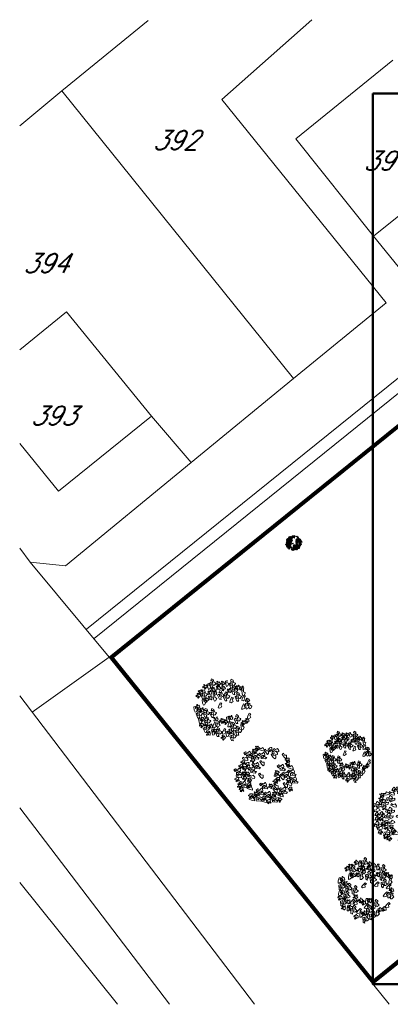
# Model space of a CAD drawing. Header units: millimetres. Extents: x 371321 to 690386, y -299082 to -101508.
# Tile 24 of 38: x 555940 to 586839, y -202995 to -120928. Entities that reach past the tile are written whole.
import ezdxf

# ---------------------------------------------------------------- set-up
doc = ezdxf.new("R2010")
doc.units = ezdxf.units.MM
doc.header["$LTSCALE"] = 10
doc.header["$MEASUREMENT"] = 0
doc.linetypes.add('DASHEDX2', pattern=[38.1, 25.4, -12.7])
for name, color, linetype, lineweight in [('A_TENKA', 7, 'Continuous', 5), ('PRIPOJKA SPLASKOVEJ KANALIZACIE', 82, 'Continuous', 30), ('stromy', 7, 'Continuous', 5), ('tenka', 7, 'Continuous', 15), ('ZTI_PLYN_VEREJNY', 40, 'ST_KANAL_SPLASK_PLNA', 25)]:
    doc.layers.add(name, color=color, linetype=linetype, lineweight=lineweight)
doc.layers.add('N_ZELEN', color=7, linetype='Continuous')
doc.layers.add('ZUOB', color=7, linetype='Continuous')
doc.layers.add('RAMCEK', color=6, linetype='Continuous', lineweight=30, plot=False)
doc.styles.get("Standard").update_dxf_attribs({"font": 'simplex.shx', "width": 0.8})
doc.linetypes.add('ST_KANAL_SPLASK_PLNA', pattern='A,136,-20,8,[2,st.shx,S=10,R=0,X=0,Y=0],32,[2,st.shx,S=10,R=0,X=0,Y=0],-25', length=221)
doc.linetypes.add('ST_PLYNOVOD_PLNA', pattern='A,136,-20,15,[25,st.shx,S=5,R=0,X=0,Y=0],-30,15,-25', length=241)

# ---------------------------------------------------------------- blocks, each defined once
blk = doc.blocks.new('fdhng')
at = {"layer": 'stromy'}
for p, q in [((522757, -980283), (522807, -980236)), ((522807, -980236), (522835, -980256)), ((522823, -980214), (522849, -980192)), ((522836, -980229), (522823, -980214)), ((522875, -980233), (522836, -980229)), ((522849, -980192), (522893, -980169)), ((522860, -980268), (522851, -980241)), ((522851, -980241), (522883, -980241)), ((522881, -980199), (522875, -980233)), ((522879, -980223), (522879, -980235)), ((522902, -980228), (522879, -980223)), ((522879, -980235), (522899, -980240)), ((522909, -980190), (522881, -980199)), ((522883, -980241), (522881, -980273)), ((522906, -980191), (522890, -980198)), ((522890, -980198), (522904, -980218)), ((522893, -980169), (522909, -980190)), ((522899, -980240), (522908, -980243)), ((522915, -980225), (522902, -980228)), ((522904, -980218), (522915, -980225)), ((522911, -980193), (522906, -980191)), ((522908, -980206), (522911, -980193)), ((522922, -980206), (522908, -980206)), ((522908, -980243), (522920, -980255)), ((522938, -980196), (522922, -980206)), ((522925, -980255), (522934, -980243)), ((522934, -980220), (522945, -980201)), ((522945, -980228), (522934, -980220)), ((522934, -980243), (522945, -980228)), ((522945, -980201), (522938, -980196)), ((522993, -980272), (523037, -980249)), ((523037, -980249), (523053, -980270)), ((523039, -980175), (523039, -980187)), ((523062, -980180), (523039, -980175)), ((523039, -980187), (523059, -980192)), ((523066, -980143), (523050, -980150)), ((523050, -980150), (523064, -980170)), ((523053, -980251), (523103, -980204)), ((523060, -980278), (523053, -980251)), ((523059, -980192), (523068, -980195)), ((523075, -980177), (523062, -980180)), ((523064, -980170), (523075, -980177)), ((523071, -980145), (523066, -980143)), ((523068, -980158), (523071, -980145)), ((523082, -980158), (523068, -980158)), ((523068, -980195), (523080, -980207)), ((523080, -980207), (523085, -980207)), ((523098, -980148), (523082, -980158)), ((523085, -980207), (523094, -980195)), ((523131, -980224), (523090, -980236)), ((523090, -980236), (523110, -980263)), ((523094, -980172), (523105, -980153)), ((523105, -980180), (523094, -980172)), ((523094, -980195), (523105, -980180)), ((523105, -980153), (523098, -980148)), ((523111, -980160), (523102, -980169)), ((523102, -980169), (523114, -980187)), ((523103, -980204), (523131, -980224)), ((523110, -980263), (523124, -980248)), ((523124, -980180), (523111, -980160)), ((523114, -980187), (523118, -980195)), ((523118, -980195), (523118, -980212)), ((523118, -980212), (523121, -980215)), ((523121, -980215), (523136, -980213)), ((523135, -980188), (523124, -980180)), ((523124, -980248), (523156, -980236)), ((523137, -980151), (523132, -980174)), ((523132, -980174), (523135, -980188)), ((523136, -980213), (523155, -980211)), ((523153, -980157), (523137, -980151)), ((523144, -980169), (523155, -980162)), ((523154, -980179), (523144, -980169)), ((523177, -980241), (523145, -980261)), ((523156, -980236), (523147, -980209)), ((523147, -980209), (523179, -980209)), ((523152, -980197), (523174, -980192)), ((523155, -980211), (523152, -980197)), ((523155, -980162), (523153, -980157)), ((523173, -980183), (523154, -980179)), ((523174, -980192), (523173, -980183)), ((523179, -980209), (523177, -980241)), ((523199, -980223), (523199, -980235)), ((523222, -980228), (523199, -980223)), ((523199, -980235), (523219, -980240)), ((523226, -980191), (523210, -980198)), ((523210, -980198), (523224, -980218)), ((523219, -980240), (523228, -980243)), ((523235, -980225), (523222, -980228)), ((523224, -980218), (523235, -980225)), ((523231, -980193), (523226, -980191)), ((523228, -980206), (523231, -980193)), ((523242, -980206), (523228, -980206)), ((523228, -980243), (523240, -980255)), ((523241, -980264), (523285, -980241)), ((523258, -980196), (523242, -980206)), ((523245, -980255), (523254, -980243)), ((523254, -980220), (523265, -980201)), ((523265, -980228), (523254, -980220)), ((523254, -980243), (523265, -980228)), ((523265, -980201), (523258, -980196)), ((523285, -980241), (523301, -980262)), ((522639, -980375), (522639, -980387)), ((522662, -980380), (522639, -980375)), ((522639, -980387), (522659, -980392)), ((522666, -980343), (522650, -980350)), ((522650, -980350), (522664, -980370)), ((522659, -980392), (522668, -980395)), ((522675, -980377), (522662, -980380)), ((522664, -980370), (522675, -980377)), ((522671, -980345), (522666, -980343)), ((522668, -980358), (522671, -980345)), ((522682, -980358), (522668, -980358)), ((522668, -980395), (522680, -980407)), ((522679, -980342), (522705, -980320)), ((522692, -980357), (522679, -980342)), ((522698, -980348), (522682, -980358)), ((522685, -980407), (522694, -980395)), ((522731, -980361), (522692, -980357)), ((522693, -980435), (522743, -980388)), ((522694, -980372), (522705, -980353)), ((522705, -980380), (522694, -980372)), ((522694, -980395), (522705, -980380)), ((522705, -980353), (522698, -980348)), ((522705, -980320), (522749, -980297)), ((522727, -980351), (522727, -980363)), ((522750, -980356), (522727, -980351)), ((522727, -980363), (522747, -980368)), ((522737, -980327), (522731, -980361)), ((522765, -980318), (522737, -980327)), ((522754, -980319), (522738, -980326)), ((522738, -980326), (522752, -980346)), ((522743, -980388), (522771, -980408)), ((522747, -980368), (522756, -980371)), ((522749, -980297), (522765, -980318)), ((522763, -980353), (522750, -980356)), ((522752, -980346), (522763, -980353)), ((522759, -980321), (522754, -980319)), ((522756, -980334), (522759, -980321)), ((522770, -980334), (522756, -980334)), ((522756, -980371), (522768, -980383)), ((522764, -980310), (522757, -980283)), ((522777, -980298), (522764, -980310)), ((522768, -980383), (522773, -980383)), ((522786, -980324), (522770, -980334)), ((522773, -980383), (522782, -980371)), ((522796, -980295), (522777, -980298)), ((522782, -980348), (522793, -980329)), ((522793, -980356), (522782, -980348)), ((522782, -980371), (522793, -980356)), ((522793, -980329), (522786, -980324)), ((522796, -980420), (522787, -980393)), ((522787, -980393), (522819, -980393)), ((522835, -980256), (522794, -980268)), ((522794, -980268), (522814, -980295)), ((522812, -980317), (522796, -980295)), ((522805, -980379), (522855, -980332)), ((522812, -980406), (522805, -980379)), ((522846, -980327), (522812, -980317)), ((522825, -980394), (522812, -980406)), ((522814, -980295), (522828, -980280)), ((522819, -980393), (522817, -980425)), ((522844, -980391), (522825, -980394)), ((522828, -980280), (522860, -980268)), ((522883, -980352), (522842, -980364)), ((522842, -980364), (522862, -980391)), ((522860, -980413), (522844, -980391)), ((522849, -980322), (522846, -980327)), ((522881, -980273), (522849, -980293)), ((522849, -980293), (522849, -980322)), ((522863, -980272), (522854, -980281)), ((522854, -980281), (522866, -980299)), ((522855, -980332), (522883, -980352)), ((522862, -980391), (522876, -980376)), ((522876, -980292), (522863, -980272)), ((522866, -980299), (522870, -980307)), ((522870, -980307), (522870, -980324)), ((522870, -980324), (522873, -980327)), ((522873, -980327), (522888, -980325)), ((522887, -980300), (522876, -980292)), ((522876, -980376), (522908, -980364)), ((522889, -980263), (522884, -980286)), ((522884, -980286), (522887, -980300)), ((522888, -980325), (522907, -980323)), ((522905, -980269), (522889, -980263)), ((522896, -980281), (522907, -980274)), ((522906, -980291), (522896, -980281)), ((522929, -980369), (522897, -980389)), ((522897, -980389), (522897, -980418)), ((522908, -980364), (522899, -980337)), ((522899, -980337), (522931, -980337)), ((522904, -980309), (522926, -980304)), ((522907, -980323), (522904, -980309)), ((522907, -980274), (522905, -980269)), ((522925, -980295), (522906, -980291)), ((522920, -980255), (522925, -980255)), ((522926, -980304), (522925, -980295)), ((522931, -980337), (522929, -980369)), ((522967, -980294), (522993, -980272)), ((522980, -980309), (522967, -980294)), ((523019, -980313), (522980, -980309)), ((523025, -980279), (523019, -980313)), ((523023, -980311), (523023, -980323)), ((523046, -980316), (523023, -980311)), ((523023, -980323), (523043, -980328)), ((523053, -980270), (523025, -980279)), ((523050, -980279), (523034, -980286)), ((523034, -980286), (523048, -980306)), ((523043, -980328), (523052, -980331)), ((523059, -980313), (523046, -980316)), ((523048, -980306), (523059, -980313)), ((523055, -980281), (523050, -980279)), ((523052, -980294), (523055, -980281)), ((523066, -980294), (523052, -980294)), ((523052, -980331), (523064, -980343)), ((523073, -980266), (523060, -980278)), ((523064, -980343), (523069, -980343)), ((523082, -980284), (523066, -980294)), ((523069, -980343), (523078, -980331)), ((523079, -980328), (523070, -980337)), ((523070, -980337), (523082, -980355)), ((523092, -980263), (523073, -980266)), ((523078, -980308), (523089, -980289)), ((523089, -980316), (523078, -980308)), ((523078, -980331), (523089, -980316)), ((523092, -980348), (523079, -980328)), ((523089, -980289), (523082, -980284)), ((523082, -980355), (523086, -980363)), ((523086, -980363), (523086, -980380)), ((523086, -980380), (523089, -980383)), ((523089, -980383), (523104, -980381)), ((523108, -980285), (523092, -980263)), ((523103, -980356), (523092, -980348)), ((523105, -980319), (523100, -980342)), ((523100, -980342), (523103, -980356)), ((523104, -980381), (523123, -980379)), ((523121, -980325), (523105, -980319)), ((523105, -980408), (523149, -980385)), ((523142, -980295), (523108, -980285)), ((523112, -980337), (523123, -980330)), ((523122, -980347), (523112, -980337)), ((523120, -980365), (523142, -980360)), ((523123, -980379), (523120, -980365)), ((523123, -980330), (523121, -980325)), ((523141, -980351), (523122, -980347)), ((523142, -980360), (523141, -980351)), ((523145, -980290), (523142, -980295)), ((523151, -980296), (523142, -980305)), ((523142, -980305), (523154, -980323)), ((523145, -980261), (523145, -980290)), ((523149, -980385), (523165, -980406)), ((523164, -980316), (523151, -980296)), ((523154, -980323), (523158, -980331)), ((523158, -980331), (523158, -980348)), ((523158, -980348), (523161, -980351)), ((523161, -980351), (523176, -980349)), ((523175, -980324), (523164, -980316)), ((523175, -980368), (523166, -980377)), ((523166, -980377), (523178, -980395)), ((523177, -980287), (523172, -980310)), ((523172, -980310), (523175, -980324)), ((523188, -980388), (523175, -980368)), ((523176, -980349), (523195, -980347)), ((523193, -980293), (523177, -980287)), ((523178, -980395), (523182, -980403)), ((523184, -980305), (523195, -980298)), ((523194, -980315), (523184, -980305)), ((523199, -980396), (523188, -980388)), ((523192, -980333), (523214, -980328)), ((523195, -980347), (523192, -980333)), ((523195, -980298), (523193, -980293)), ((523213, -980319), (523194, -980315)), ((523201, -980359), (523196, -980382)), ((523196, -980382), (523199, -980396)), ((523207, -980328), (523198, -980337)), ((523198, -980337), (523210, -980355)), ((523217, -980365), (523201, -980359)), ((523220, -980348), (523207, -980328)), ((523208, -980377), (523219, -980370)), ((523218, -980387), (523208, -980377)), ((523210, -980355), (523214, -980363)), ((523214, -980328), (523213, -980319)), ((523214, -980363), (523214, -980380)), ((523214, -980380), (523217, -980383)), ((523215, -980286), (523241, -980264)), ((523228, -980301), (523215, -980286)), ((523216, -980405), (523238, -980400)), ((523219, -980370), (523217, -980365)), ((523217, -980383), (523232, -980381)), ((523237, -980391), (523218, -980387)), ((523231, -980356), (523220, -980348)), ((523267, -980305), (523228, -980301)), ((523233, -980319), (523228, -980342)), ((523228, -980342), (523231, -980356)), ((523232, -980381), (523251, -980379)), ((523249, -980325), (523233, -980319)), ((523238, -980400), (523237, -980391)), ((523240, -980255), (523245, -980255)), ((523240, -980337), (523251, -980330)), ((523250, -980347), (523240, -980337)), ((523248, -980365), (523270, -980360)), ((523251, -980379), (523248, -980365)), ((523251, -980330), (523249, -980325)), ((523269, -980351), (523250, -980347)), ((523253, -980315), (523303, -980268)), ((523260, -980342), (523253, -980315)), ((523263, -980392), (523254, -980401)), ((523254, -980401), (523266, -980419)), ((523273, -980330), (523260, -980342)), ((523276, -980412), (523263, -980392)), ((523273, -980271), (523267, -980305)), ((523270, -980360), (523269, -980351)), ((523301, -980262), (523273, -980271)), ((523292, -980327), (523273, -980330)), ((523289, -980383), (523284, -980406)), ((523305, -980389), (523289, -980383)), ((523331, -980288), (523290, -980300)), ((523290, -980300), (523310, -980327)), ((523308, -980349), (523292, -980327)), ((523296, -980401), (523307, -980394)), ((523306, -980411), (523296, -980401)), ((523303, -980268), (523331, -980288)), ((523307, -980394), (523305, -980389)), ((523342, -980359), (523308, -980349)), ((523310, -980327), (523324, -980312)), ((523311, -980391), (523311, -980403)), ((523334, -980396), (523311, -980391)), ((523338, -980359), (523322, -980366)), ((523322, -980366), (523336, -980386)), ((523324, -980312), (523356, -980300)), ((523347, -980393), (523334, -980396)), ((523336, -980386), (523347, -980393)), ((523343, -980361), (523338, -980359)), ((523340, -980374), (523343, -980361)), ((523354, -980374), (523340, -980374)), ((523345, -980354), (523342, -980359)), ((523377, -980305), (523345, -980325)), ((523345, -980325), (523345, -980354)), ((523356, -980300), (523347, -980273)), ((523347, -980273), (523379, -980273)), ((523370, -980364), (523354, -980374)), ((523366, -980388), (523377, -980369)), ((523377, -980396), (523366, -980388)), ((523366, -980411), (523377, -980396)), ((523377, -980369), (523370, -980364)), ((523379, -980273), (523377, -980305)), ((522567, -980488), (522558, -980497)), ((522558, -980497), (522570, -980515)), ((522580, -980508), (522567, -980488)), ((522570, -980515), (522574, -980523)), ((522574, -980523), (522574, -980540)), ((522574, -980540), (522577, -980543)), ((522577, -980543), (522592, -980541)), ((522591, -980516), (522580, -980508)), ((522593, -980479), (522588, -980502)), ((522588, -980502), (522591, -980516)), ((522589, -980459), (522639, -980412)), ((522596, -980486), (522589, -980459)), ((522592, -980541), (522611, -980539)), ((522609, -980485), (522593, -980479)), ((522609, -980474), (522596, -980486)), ((522600, -980497), (522611, -980490)), ((522610, -980507), (522600, -980497)), ((522608, -980525), (522630, -980520)), ((522611, -980539), (522608, -980525)), ((522628, -980471), (522609, -980474)), ((522611, -980490), (522609, -980485)), ((522629, -980511), (522610, -980507)), ((522617, -980560), (522661, -980537)), ((522667, -980432), (522626, -980444)), ((522626, -980444), (522646, -980471)), ((522644, -980493), (522628, -980471)), ((522630, -980520), (522629, -980511)), ((522639, -980412), (522667, -980432)), ((522678, -980503), (522644, -980493)), ((522646, -980471), (522660, -980456)), ((522660, -980456), (522692, -980444)), ((522661, -980537), (522677, -980558)), ((522679, -980480), (522670, -980489)), ((522670, -980489), (522682, -980507)), ((522681, -980498), (522678, -980503)), ((522692, -980500), (522679, -980480)), ((522680, -980407), (522685, -980407)), ((522713, -980449), (522681, -980469)), ((522681, -980469), (522681, -980498)), ((522682, -980507), (522686, -980515)), ((522692, -980444), (522683, -980417)), ((522683, -980417), (522715, -980417)), ((522686, -980515), (522686, -980532)), ((522686, -980532), (522689, -980535)), ((522689, -980535), (522704, -980533)), ((522703, -980508), (522692, -980500)), ((522700, -980462), (522693, -980435)), ((522713, -980450), (522700, -980462)), ((522705, -980471), (522700, -980494)), ((522700, -980494), (522703, -980508)), ((522700, -980541), (522734, -980538)), ((522703, -980561), (522700, -980541)), ((522704, -980533), (522723, -980531)), ((522721, -980477), (522705, -980471)), ((522712, -980489), (522723, -980482)), ((522722, -980499), (522712, -980489)), ((522715, -980417), (522713, -980449)), ((522732, -980447), (522713, -980450)), ((522720, -980517), (522742, -980512)), ((522723, -980531), (522720, -980517)), ((522723, -980482), (522721, -980477)), ((522741, -980503), (522722, -980499)), ((522771, -980408), (522730, -980420)), ((522730, -980420), (522750, -980447)), ((522748, -980469), (522732, -980447)), ((522734, -980538), (522784, -980543)), ((522742, -980512), (522741, -980503)), ((522782, -980479), (522748, -980469)), ((522750, -980447), (522764, -980432)), ((522764, -980432), (522796, -980420)), ((522785, -980474), (522782, -980479)), ((522784, -980543), (522785, -980569)), ((522817, -980425), (522785, -980445)), ((522785, -980445), (522785, -980474)), ((522807, -980520), (522798, -980529)), ((522798, -980529), (522810, -980547)), ((522820, -980540), (522807, -980520)), ((522810, -980547), (522814, -980555)), ((522831, -980548), (522820, -980540)), ((522833, -980511), (522828, -980534)), ((522828, -980534), (522831, -980548)), ((522849, -980517), (522833, -980511)), ((522837, -980475), (522887, -980428)), ((522844, -980502), (522837, -980475)), ((522840, -980529), (522851, -980522)), ((522850, -980539), (522840, -980529)), ((522857, -980490), (522844, -980502)), ((522851, -980522), (522849, -980517)), ((522869, -980543), (522850, -980539)), ((522876, -980487), (522857, -980490)), ((522894, -980423), (522860, -980413)), ((522870, -980552), (522869, -980543)), ((522915, -980448), (522874, -980460)), ((522874, -980460), (522894, -980487)), ((522892, -980509), (522876, -980487)), ((522887, -980428), (522915, -980448)), ((522926, -980519), (522892, -980509)), ((522897, -980418), (522894, -980423)), ((522894, -980487), (522908, -980472)), ((522908, -980472), (522940, -980460)), ((522929, -980514), (522926, -980519)), ((522961, -980465), (522929, -980485)), ((522929, -980485), (522929, -980514)), ((522940, -980460), (522931, -980433)), ((522931, -980433), (522963, -980433)), ((522963, -980433), (522961, -980465)), ((523004, -980517), (523038, -980514)), ((523007, -980537), (523004, -980517)), ((523037, -980562), (523007, -980537)), ((523061, -980537), (523037, -980562)), ((523038, -980514), (523088, -980519)), ((523089, -980545), (523061, -980537)), ((523079, -980430), (523105, -980408)), ((523092, -980445), (523079, -980430)), ((523088, -980519), (523089, -980545)), ((523131, -980449), (523092, -980445)), ((523137, -980415), (523131, -980449)), ((523133, -980491), (523183, -980444)), ((523140, -980518), (523133, -980491)), ((523165, -980406), (523137, -980415)), ((523153, -980506), (523140, -980518)), ((523141, -980579), (523191, -980532)), ((523172, -980503), (523153, -980506)), ((523211, -980464), (523170, -980476)), ((523170, -980476), (523190, -980503)), ((523188, -980525), (523172, -980503)), ((523182, -980403), (523182, -980420)), ((523182, -980420), (523185, -980423)), ((523183, -980444), (523211, -980464)), ((523185, -980423), (523200, -980421)), ((523222, -980535), (523188, -980525)), ((523190, -980503), (523204, -980488)), ((523191, -980532), (523219, -980552)), ((523200, -980421), (523219, -980419)), ((523204, -980488), (523236, -980476)), ((523219, -980419), (523216, -980405)), ((523225, -980530), (523222, -980535)), ((523257, -980481), (523225, -980501)), ((523225, -980501), (523225, -980530)), ((523236, -980476), (523227, -980449)), ((523227, -980449), (523259, -980449)), ((523244, -980564), (523235, -980537)), ((523235, -980537), (523267, -980537)), ((523259, -980449), (523257, -980481)), ((523267, -980537), (523265, -980569)), ((523266, -980419), (523270, -980427)), ((523270, -980427), (523270, -980444)), ((523270, -980444), (523273, -980447)), ((523271, -980487), (523271, -980499)), ((523294, -980492), (523271, -980487)), ((523271, -980499), (523291, -980504)), ((523273, -980447), (523288, -980445)), ((523287, -980420), (523276, -980412)), ((523298, -980455), (523282, -980462)), ((523282, -980462), (523296, -980482)), ((523284, -980406), (523287, -980420)), ((523288, -980445), (523307, -980443)), ((523291, -980504), (523300, -980507)), ((523307, -980489), (523294, -980492)), ((523296, -980482), (523307, -980489)), ((523303, -980457), (523298, -980455)), ((523300, -980470), (523303, -980457)), ((523314, -980470), (523300, -980470)), ((523300, -980507), (523312, -980519)), ((523304, -980429), (523326, -980424)), ((523307, -980443), (523304, -980429)), ((523325, -980415), (523306, -980411)), ((523311, -980403), (523331, -980408)), ((523312, -980519), (523317, -980519)), ((523330, -980460), (523314, -980470)), ((523317, -980519), (523326, -980507)), ((523326, -980424), (523325, -980415)), ((523326, -980484), (523337, -980465)), ((523337, -980492), (523326, -980484)), ((523326, -980507), (523337, -980492)), ((523337, -980465), (523330, -980460)), ((523331, -980408), (523340, -980411)), ((523335, -980455), (523335, -980467)), ((523358, -980460), (523335, -980455)), ((523335, -980467), (523355, -980472)), ((523340, -980411), (523352, -980423)), ((523362, -980423), (523346, -980430)), ((523346, -980430), (523360, -980450)), ((523349, -980595), (523399, -980548)), ((523351, -980526), (523377, -980504)), ((523364, -980541), (523351, -980526)), ((523352, -980423), (523357, -980423)), ((523355, -980472), (523364, -980475)), ((523357, -980423), (523366, -980411)), ((523371, -980457), (523358, -980460)), ((523360, -980450), (523371, -980457)), ((523367, -980425), (523362, -980423)), ((523364, -980438), (523367, -980425)), ((523378, -980438), (523364, -980438)), ((523364, -980475), (523376, -980487)), ((523403, -980545), (523364, -980541)), ((523376, -980487), (523381, -980487)), ((523377, -980504), (523421, -980481)), ((523394, -980428), (523378, -980438)), ((523381, -980487), (523390, -980475)), ((523390, -980452), (523401, -980433)), ((523401, -980460), (523390, -980452)), ((523390, -980475), (523401, -980460)), ((523401, -980433), (523394, -980428)), ((523399, -980548), (523427, -980568)), ((523409, -980511), (523403, -980545)), ((523437, -980502), (523409, -980511)), ((523421, -980481), (523437, -980502)), ((522591, -980582), (522617, -980560)), ((522604, -980597), (522591, -980582)), ((522597, -980651), (522647, -980604)), ((522604, -980678), (522597, -980651)), ((522643, -980601), (522604, -980597)), ((522617, -980666), (522604, -980678)), ((522636, -980663), (522617, -980666)), ((522623, -980591), (522623, -980603)), ((522646, -980596), (522623, -980591)), ((522623, -980603), (522643, -980608)), ((522650, -980559), (522634, -980566)), ((522634, -980566), (522648, -980586)), ((522675, -980624), (522634, -980636)), ((522634, -980636), (522654, -980663)), ((522652, -980685), (522636, -980663)), ((522649, -980567), (522643, -980601)), ((522643, -980608), (522652, -980611)), ((522659, -980593), (522646, -980596)), ((522647, -980604), (522675, -980624)), ((522648, -980586), (522659, -980593)), ((522677, -980558), (522649, -980567)), ((522655, -980561), (522650, -980559)), ((522652, -980574), (522655, -980561)), ((522666, -980574), (522652, -980574)), ((522652, -980611), (522664, -980623)), ((522686, -980695), (522652, -980685)), ((522654, -980663), (522668, -980648)), ((522664, -980623), (522669, -980623)), ((522682, -980564), (522666, -980574)), ((522668, -980648), (522700, -980636)), ((522669, -980623), (522678, -980611)), ((522678, -980588), (522689, -980569)), ((522689, -980596), (522678, -980588)), ((522678, -980611), (522689, -980596)), ((522689, -980569), (522682, -980564)), ((522689, -980690), (522686, -980695)), ((522721, -980641), (522689, -980661)), ((522689, -980661), (522689, -980690)), ((522700, -980636), (522691, -980609)), ((522691, -980609), (522723, -980609)), ((522733, -980586), (522703, -980561)), ((522723, -980609), (522721, -980641)), ((522732, -980589), (522766, -980586)), ((522735, -980609), (522732, -980589)), ((522757, -980561), (522733, -980586)), ((522765, -980634), (522735, -980609)), ((522785, -980569), (522757, -980561)), ((522789, -980609), (522765, -980634)), ((522766, -980586), (522816, -980591)), ((522817, -980617), (522789, -980609)), ((522807, -980639), (522807, -980651)), ((522830, -980644), (522807, -980639)), ((522807, -980651), (522827, -980656)), ((522807, -980695), (522807, -980707)), ((522830, -980700), (522807, -980695)), ((522814, -980555), (522814, -980572)), ((522814, -980572), (522817, -980575)), ((522816, -980591), (522817, -980617)), ((522817, -980575), (522832, -980573)), ((522834, -980607), (522818, -980614)), ((522818, -980614), (522832, -980634)), ((522834, -980663), (522818, -980670)), ((522818, -980670), (522832, -980690)), ((522827, -980656), (522836, -980659)), ((522843, -980641), (522830, -980644)), ((522832, -980573), (522851, -980571)), ((522832, -980634), (522843, -980641)), ((522832, -980690), (522843, -980697)), ((522839, -980609), (522834, -980607)), ((522839, -980665), (522834, -980663)), ((522836, -980622), (522839, -980609)), ((522850, -980622), (522836, -980622)), ((522836, -980659), (522848, -980671)), ((522836, -980678), (522839, -980665)), ((522850, -980678), (522836, -980678)), ((522848, -980557), (522870, -980552)), ((522851, -980571), (522848, -980557)), ((522848, -980671), (522853, -980671)), ((522866, -980612), (522850, -980622)), ((522866, -980668), (522850, -980678)), ((522853, -980671), (522862, -980659)), ((522862, -980636), (522873, -980617)), ((522873, -980644), (522862, -980636)), ((522862, -980659), (522873, -980644)), ((522862, -980692), (522873, -980673)), ((522873, -980700), (522862, -980692)), ((522873, -980617), (522866, -980612)), ((522873, -980673), (522866, -980668)), ((522873, -980704), (522917, -980681)), ((522917, -980681), (522933, -980702)), ((523140, -980653), (523174, -980650)), ((523143, -980673), (523140, -980653)), ((523148, -980606), (523141, -980579)), ((523173, -980698), (523143, -980673)), ((523161, -980594), (523148, -980606)), ((523180, -980591), (523161, -980594)), ((523197, -980673), (523173, -980698)), ((523174, -980650), (523224, -980655)), ((523219, -980552), (523178, -980564)), ((523178, -980564), (523198, -980591)), ((523196, -980613), (523180, -980591)), ((523230, -980623), (523196, -980613)), ((523225, -980681), (523197, -980673)), ((523198, -980591), (523212, -980576)), ((523212, -980576), (523244, -980564)), ((523224, -980655), (523225, -980681)), ((523233, -980618), (523230, -980623)), ((523265, -980569), (523233, -980589)), ((523233, -980589), (523233, -980618)), ((523269, -980659), (523319, -980612)), ((523276, -980686), (523269, -980659)), ((523279, -980560), (523270, -980569)), ((523270, -980569), (523282, -980587)), ((523289, -980674), (523276, -980686)), ((523292, -980580), (523279, -980560)), ((523282, -980587), (523286, -980595)), ((523286, -980595), (523286, -980612)), ((523286, -980612), (523289, -980615)), ((523289, -980615), (523304, -980613)), ((523308, -980671), (523289, -980674)), ((523303, -980588), (523292, -980580)), ((523305, -980551), (523300, -980574)), ((523300, -980574), (523303, -980588)), ((523304, -980613), (523323, -980611)), ((523321, -980557), (523305, -980551)), ((523347, -980632), (523306, -980644)), ((523306, -980644), (523326, -980671)), ((523324, -980693), (523308, -980671)), ((523312, -980569), (523323, -980562)), ((523322, -980579), (523312, -980569)), ((523319, -980612), (523347, -980632)), ((523320, -980597), (523342, -980592)), ((523323, -980611), (523320, -980597)), ((523323, -980562), (523321, -980557)), ((523341, -980583), (523322, -980579)), ((523358, -980703), (523324, -980693)), ((523326, -980671), (523340, -980656)), ((523340, -980656), (523372, -980644)), ((523342, -980592), (523341, -980583)), ((523356, -980622), (523349, -980595)), ((523369, -980610), (523356, -980622)), ((523367, -980664), (523358, -980673)), ((523358, -980673), (523370, -980691)), ((523393, -980649), (523361, -980669)), ((523361, -980669), (523361, -980698)), ((523372, -980644), (523363, -980617)), ((523363, -980617), (523395, -980617)), ((523380, -980684), (523367, -980664)), ((523388, -980607), (523369, -980610)), ((523370, -980691), (523374, -980699)), ((523391, -980692), (523380, -980684)), ((523427, -980568), (523386, -980580)), ((523386, -980580), (523406, -980607)), ((523404, -980629), (523388, -980607)), ((523393, -980655), (523388, -980678)), ((523388, -980678), (523391, -980692)), ((523395, -980617), (523393, -980649)), ((523409, -980661), (523393, -980655)), ((523400, -980673), (523411, -980666)), ((523410, -980683), (523400, -980673)), ((523438, -980639), (523404, -980629)), ((523406, -980607), (523420, -980592)), ((523408, -980701), (523430, -980696)), ((523411, -980666), (523409, -980661)), ((523429, -980687), (523410, -980683)), ((523420, -980592), (523452, -980580)), ((523430, -980696), (523429, -980687)), ((523441, -980634), (523438, -980639)), ((523473, -980585), (523441, -980605)), ((523441, -980605), (523441, -980634)), ((523452, -980580), (523443, -980553)), ((523443, -980553), (523475, -980553)), ((523475, -980553), (523473, -980585)), ((522575, -980743), (522575, -980755)), ((522598, -980748), (522575, -980743)), ((522575, -980755), (522595, -980760)), ((522602, -980711), (522586, -980718)), ((522586, -980718), (522600, -980738)), ((522595, -980760), (522604, -980763)), ((522611, -980745), (522598, -980748)), ((522600, -980738), (522611, -980745)), ((522607, -980713), (522602, -980711)), ((522604, -980726), (522607, -980713)), ((522618, -980726), (522604, -980726)), ((522604, -980763), (522616, -980775)), ((522613, -980875), (522663, -980828)), ((522616, -980775), (522621, -980775)), ((522634, -980716), (522618, -980726)), ((522621, -980775), (522630, -980763)), ((522630, -980740), (522641, -980721)), ((522641, -980748), (522630, -980740)), ((522630, -980763), (522641, -980748)), ((522641, -980721), (522634, -980716)), ((522639, -980790), (522665, -980768)), ((522652, -980805), (522639, -980790)), ((522691, -980809), (522652, -980805)), ((522660, -980709), (522694, -980706)), ((522663, -980729), (522660, -980709)), ((522693, -980754), (522663, -980729)), ((522663, -980828), (522691, -980848)), ((522665, -980768), (522709, -980745)), ((522697, -980775), (522691, -980809)), ((522717, -980729), (522693, -980754)), ((522694, -980706), (522744, -980711)), ((522695, -980807), (522695, -980819)), ((522718, -980812), (522695, -980807)), ((522695, -980819), (522715, -980824)), ((522725, -980766), (522697, -980775)), ((522722, -980775), (522706, -980782)), ((522706, -980782), (522720, -980802)), ((522716, -980860), (522707, -980833)), ((522707, -980833), (522739, -980833)), ((522709, -980745), (522725, -980766)), ((522715, -980824), (522724, -980827)), ((522745, -980737), (522717, -980729)), ((522731, -980809), (522718, -980812)), ((522720, -980802), (522731, -980809)), ((522727, -980777), (522722, -980775)), ((522724, -980790), (522727, -980777)), ((522738, -980790), (522724, -980790)), ((522724, -980827), (522736, -980839)), ((522736, -980839), (522741, -980839)), ((522739, -980833), (522737, -980865)), ((522754, -980780), (522738, -980790)), ((522741, -980839), (522750, -980827)), ((522744, -980711), (522745, -980737)), ((522749, -980835), (522799, -980788)), ((522756, -980862), (522749, -980835)), ((522750, -980804), (522761, -980785)), ((522761, -980812), (522750, -980804)), ((522750, -980827), (522761, -980812)), ((522761, -980785), (522754, -980780)), ((522827, -980808), (522786, -980820)), ((522786, -980820), (522806, -980847)), ((522788, -980749), (522822, -980746)), ((522791, -980769), (522788, -980749)), ((522821, -980794), (522791, -980769)), ((522799, -980788), (522827, -980808)), ((522806, -980847), (522820, -980832)), ((522807, -980707), (522827, -980712)), ((522820, -980832), (522852, -980820)), ((522845, -980769), (522821, -980794)), ((522822, -980746), (522872, -980751)), ((522827, -980712), (522836, -980715)), ((522843, -980697), (522830, -980700)), ((522836, -980715), (522848, -980727)), ((522873, -980825), (522841, -980845)), ((522841, -980845), (522841, -980874)), ((522852, -980820), (522843, -980793)), ((522843, -980793), (522875, -980793)), ((522873, -980777), (522845, -980769)), ((522847, -980726), (522873, -980704)), ((522860, -980741), (522847, -980726)), ((522848, -980727), (522853, -980727)), ((522853, -980727), (522862, -980715)), ((522899, -980745), (522860, -980741)), ((522862, -980715), (522873, -980700)), ((522872, -980751), (522873, -980777)), ((522875, -980793), (522873, -980825)), ((522877, -980851), (522927, -980804)), ((522903, -980720), (522894, -980729)), ((522894, -980729), (522906, -980747)), ((522905, -980711), (522899, -980745)), ((522916, -980740), (522903, -980720)), ((522933, -980702), (522905, -980711)), ((522906, -980747), (522910, -980755)), ((522910, -980755), (522910, -980772)), ((522910, -980772), (522913, -980775)), ((522913, -980775), (522928, -980773)), ((522955, -980824), (522914, -980836)), ((522914, -980836), (522934, -980863)), ((522927, -980748), (522916, -980740)), ((522929, -980711), (522924, -980734)), ((522924, -980734), (522927, -980748)), ((522927, -980804), (522955, -980824)), ((522928, -980773), (522947, -980771)), ((522945, -980717), (522929, -980711)), ((522936, -980729), (522947, -980722)), ((522946, -980739), (522936, -980729)), ((522944, -980757), (522966, -980752)), ((522947, -980771), (522944, -980757)), ((522947, -980722), (522945, -980717)), ((522965, -980743), (522946, -980739)), ((522948, -980848), (522980, -980836)), ((522966, -980752), (522965, -980743)), ((523001, -980841), (522969, -980861)), ((522980, -980836), (522971, -980809)), ((522971, -980809), (523003, -980809)), ((523003, -980809), (523001, -980841)), ((523197, -980747), (523247, -980700)), ((523204, -980774), (523197, -980747)), ((523217, -980762), (523204, -980774)), ((523236, -980759), (523217, -980762)), ((523228, -980813), (523262, -980810)), ((523231, -980833), (523228, -980813)), ((523261, -980858), (523231, -980833)), ((523275, -980720), (523234, -980732)), ((523234, -980732), (523254, -980759)), ((523252, -980781), (523236, -980759)), ((523247, -980700), (523275, -980720)), ((523286, -980791), (523252, -980781)), ((523254, -980759), (523268, -980744)), ((523285, -980833), (523261, -980858)), ((523262, -980810), (523312, -980815)), ((523268, -980744), (523300, -980732)), ((523313, -980841), (523285, -980833)), ((523289, -980786), (523286, -980791)), ((523321, -980737), (523289, -980757)), ((523289, -980757), (523289, -980786)), ((523300, -980732), (523291, -980705)), ((523291, -980705), (523323, -980705)), ((523303, -980806), (523329, -980784)), ((523316, -980821), (523303, -980806)), ((523312, -980815), (523313, -980841)), ((523355, -980825), (523316, -980821)), ((523323, -980705), (523321, -980737)), ((523329, -980784), (523373, -980761)), ((523361, -980791), (523355, -980825)), ((523361, -980698), (523358, -980703)), ((523389, -980782), (523361, -980791)), ((523375, -980728), (523366, -980737)), ((523366, -980737), (523378, -980755)), ((523373, -980761), (523389, -980782)), ((523374, -980699), (523374, -980716)), ((523374, -980716), (523377, -980719)), ((523388, -980748), (523375, -980728)), ((523377, -980719), (523392, -980717)), ((523378, -980755), (523382, -980763)), ((523382, -980763), (523382, -980780)), ((523382, -980780), (523385, -980783)), ((523385, -980783), (523400, -980781)), ((523399, -980756), (523388, -980748)), ((523392, -980717), (523411, -980715)), ((523401, -980719), (523396, -980742)), ((523396, -980742), (523399, -980756)), ((523400, -980781), (523419, -980779)), ((523417, -980725), (523401, -980719)), ((523411, -980715), (523408, -980701)), ((523408, -980737), (523419, -980730)), ((523418, -980747), (523408, -980737)), ((523416, -980765), (523438, -980760)), ((523419, -980779), (523416, -980765)), ((523419, -980730), (523417, -980725)), ((523437, -980751), (523418, -980747)), ((523438, -980760), (523437, -980751)), ((522620, -980902), (522613, -980875)), ((522633, -980890), (522620, -980902)), ((522652, -980887), (522633, -980890)), ((522691, -980848), (522650, -980860)), ((522650, -980860), (522670, -980887)), ((522668, -980909), (522652, -980887)), ((522702, -980919), (522668, -980909)), ((522670, -980887), (522684, -980872)), ((522684, -980872), (522716, -980860)), ((522705, -980914), (522702, -980919)), ((522737, -980865), (522705, -980885)), ((522705, -980885), (522705, -980914)), ((522717, -980923), (522767, -980876)), ((522724, -980950), (522717, -980923)), ((522737, -980938), (522724, -980950)), ((522756, -980935), (522737, -980938)), ((522795, -980896), (522754, -980908)), ((522754, -980908), (522774, -980935)), ((522769, -980850), (522756, -980862)), ((522772, -980957), (522756, -980935)), ((522767, -980876), (522795, -980896)), ((522788, -980847), (522769, -980850)), ((522806, -980967), (522772, -980957)), ((522774, -980935), (522788, -980920)), ((522804, -980869), (522788, -980847)), ((522788, -980920), (522820, -980908)), ((522838, -980879), (522804, -980869)), ((522809, -980962), (522806, -980967)), ((522841, -980913), (522809, -980933)), ((522809, -980933), (522809, -980962)), ((522820, -980908), (522811, -980881)), ((522811, -980881), (522843, -980881)), ((522815, -980966), (522841, -980944)), ((522828, -980981), (522815, -980966)), ((522867, -980985), (522828, -980981)), ((522841, -980874), (522838, -980879)), ((522843, -980881), (522841, -980913)), ((522841, -980944), (522885, -980921)), ((522873, -980951), (522867, -980985)), ((522901, -980942), (522873, -980951)), ((522884, -980878), (522877, -980851)), ((522897, -980866), (522884, -980878)), ((522885, -980921), (522901, -980942)), ((522887, -980951), (522887, -980963)), ((522910, -980956), (522887, -980951)), ((522887, -980963), (522907, -980968)), ((522916, -980863), (522897, -980866)), ((522914, -980919), (522898, -980926)), ((522898, -980926), (522912, -980946)), ((522907, -980968), (522916, -980971)), ((522923, -980953), (522910, -980956)), ((522912, -980946), (522923, -980953)), ((522919, -980921), (522914, -980919)), ((522932, -980885), (522916, -980863)), ((522916, -980934), (522919, -980921)), ((522930, -980934), (522916, -980934)), ((522916, -980971), (522928, -980983)), ((522928, -980983), (522933, -980983)), ((522946, -980924), (522930, -980934)), ((522966, -980895), (522932, -980885)), ((522933, -980983), (522942, -980971)), ((522934, -980863), (522948, -980848)), ((522935, -980991), (522935, -981003)), ((522958, -980996), (522935, -980991)), ((522942, -980948), (522953, -980929)), ((522953, -980956), (522942, -980948)), ((522942, -980971), (522953, -980956)), ((522953, -980929), (522946, -980924)), ((522962, -980959), (522946, -980966)), ((522946, -980966), (522960, -980986)), ((522971, -980993), (522958, -980996)), ((522960, -980986), (522971, -980993)), ((522967, -980961), (522962, -980959)), ((522964, -980974), (522967, -980961)), ((522978, -980974), (522964, -980974)), ((522969, -980890), (522966, -980895)), ((522969, -980861), (522969, -980890)), ((522994, -980964), (522978, -980974)), ((522990, -980988), (523001, -980969)), ((523001, -980996), (522990, -980988)), ((523001, -980969), (522994, -980964)), ((523004, -980981), (523038, -980978)), ((523007, -981001), (523004, -980981)), ((523038, -980978), (523088, -980983)), ((523088, -980983), (523089, -981009)), ((523108, -980853), (523142, -980850)), ((523111, -980873), (523108, -980853)), ((523141, -980898), (523111, -980873)), ((523135, -980926), (523161, -980904)), ((523148, -980941), (523135, -980926)), ((523165, -980873), (523141, -980898)), ((523142, -980850), (523192, -980855)), ((523187, -980945), (523148, -980941)), ((523151, -980966), (523177, -980944)), ((523164, -980981), (523151, -980966)), ((523161, -980904), (523205, -980881)), ((523203, -980985), (523164, -980981)), ((523193, -980881), (523165, -980873)), ((523177, -980944), (523221, -980921)), ((523193, -980911), (523187, -980945)), ((523192, -980855), (523193, -980881)), ((523221, -980902), (523193, -980911)), ((523209, -980951), (523203, -980985)), ((523205, -980881), (523221, -980902)), ((523237, -980942), (523209, -980951)), ((523221, -980921), (523237, -980942)), ((523223, -980895), (523223, -980907)), ((523246, -980900), (523223, -980895)), ((523223, -980907), (523243, -980912)), ((523250, -980863), (523234, -980870)), ((523234, -980870), (523248, -980890)), ((523243, -980912), (523252, -980915)), ((523259, -980897), (523246, -980900)), ((523248, -980890), (523259, -980897)), ((523255, -980865), (523250, -980863)), ((523252, -980878), (523255, -980865)), ((523266, -980878), (523252, -980878)), ((523252, -980915), (523264, -980927)), ((523264, -980927), (523269, -980927)), ((523282, -980868), (523266, -980878)), ((523269, -980927), (523278, -980915)), ((523278, -980892), (523289, -980873)), ((523289, -980900), (523278, -980892)), ((523278, -980915), (523289, -980900)), ((523289, -980873), (523282, -980868)), ((522935, -981003), (522955, -981008)), ((522955, -981008), (522964, -981011)), ((522964, -981011), (522976, -981023)), ((522976, -981023), (522981, -981023)), ((522981, -981023), (522990, -981011)), ((522990, -981011), (523001, -980996)), ((523037, -981026), (523007, -981001)), ((523061, -981001), (523037, -981026)), ((523089, -981009), (523061, -981001))]:
    blk.add_line(p, q, dxfattribs=at)

msp = doc.modelspace()

# ---------------------------------------------------------------- linework, layer by layer
at = {"layer": 'A_TENKA', "color": 251, "true_color": 0x666666}
for p, q in [((559446, -126868), (566658, -120995)), ((580286, -120928), (572796, -127588)), ((578966, -130858), (587056, -124298)), ((555940, -129766), (559446, -126868)), ((559446, -126868), (578766, -150838)), ((572796, -127588), (586486, -144528)), ((563396, -174058), (618796, -129418)), ((585446, -138968), (578966, -130858)), ((593656, -132358), (585446, -138968)), ((588576, -142828), (585446, -138968)), ((655706, -144378), (585386, -201318)), ((578766, -150838), (586486, -144528)), ((555940, -148458), (559856, -145268)), ((559856, -145268), (566926, -153968)), ((570236, -157838), (578766, -150838)), ((566926, -153968), (559166, -160238)), ((566926, -153968), (570236, -157838)), ((559166, -160238), (555940, -156266)), ((559766, -166438), (570236, -157838)), ((555940, -164982), (556806, -166148)), ((556806, -166148), (563396, -174058)), ((556806, -166148), (559766, -166438)), ((563396, -174058), (556986, -178658)), ((586739, -202995), (563396, -174058)), ((555940, -177285), (575521, -202995)), ((555946, -186618), (568428, -202995)), ((568428, -202995), (555946, -186618)), ((564107, -202995), (555940, -192849))]:
    msp.add_line(p, q, dxfattribs=at)
at = {"layer": 'PRIPOJKA SPLASKOVEJ KANALIZACIE', "color": 34, "linetype": 'ByBlock', "lineweight": 20, "ltscale": 0.8}
msp.add_line((561513, -171722), (617602, -126527), dxfattribs=at)
at = {"layer": 'RAMCEK', "lineweight": 50}
msp.add_lwpolyline([(585386, -127068), (690386, -127068), (690386, -201318), (585386, -201318)], close=True, dxfattribs=at)
at = {"layer": 'tenka', "linetype": 'DASHEDX2', "ltscale": 10, "const_width": 300}
msp.add_lwpolyline([(563607, -174080), (585408, -201107), (655567, -144297), (658706, -125358), (618855, -129562)], close=True, dxfattribs=at)
at = {"layer": 'ZTI_PLYN_VEREJNY', "linetype": 'ST_PLYNOVOD_PLNA', "lineweight": 0, "ltscale": 2}
msp.add_line((562141, -172500), (618000, -127491), dxfattribs=at)
at = {"layer": 'ZUOB', "color": 2, "linetype": 'Continuous'}
msp.add_line((555946, -186618), (555940, -186609), dxfattribs=at)

# ---------------------------------------------------------------- block references
at = {"layer": 'N_ZELEN'}
for p, xscale, yscale, zscale, rotation in [((524994, -1763985), 1.439999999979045, 1.439999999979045, 1.439999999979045, 150), ((-5527371, -1043745), 5.544, 5.544, 5.544, 70), ((-4500298, -903442), 4.62, 4.62, 4.62, 70), ((-1724270, -5899542), 5.544, 5.544, 5.544, 130), ((1453227, -6287398), 5.544, 5.544, 5.544, 160), ((-5443556, 1079796), 5.544, 5.544, 5.544, 50)]:
    msp.add_blockref('fdhng', p, dxfattribs=dict(at, xscale=xscale, yscale=yscale, zscale=zscale, rotation=rotation))

# ---------------------------------------------------------------- texts
at = {"layer": 'A_TENKA', "color": 251, "true_color": 0x666666, "oblique": 25.5, "width": 0.918}
for s, p in [('392', (567016, -131768)), ('391', (584596, -133478)), ('394', (556216, -142018)), ('393', (556846, -154728))]:
    msp.add_text(s, height=1600, dxfattribs=at).set_placement(p)

doc.saveas('drawing.dxf')
